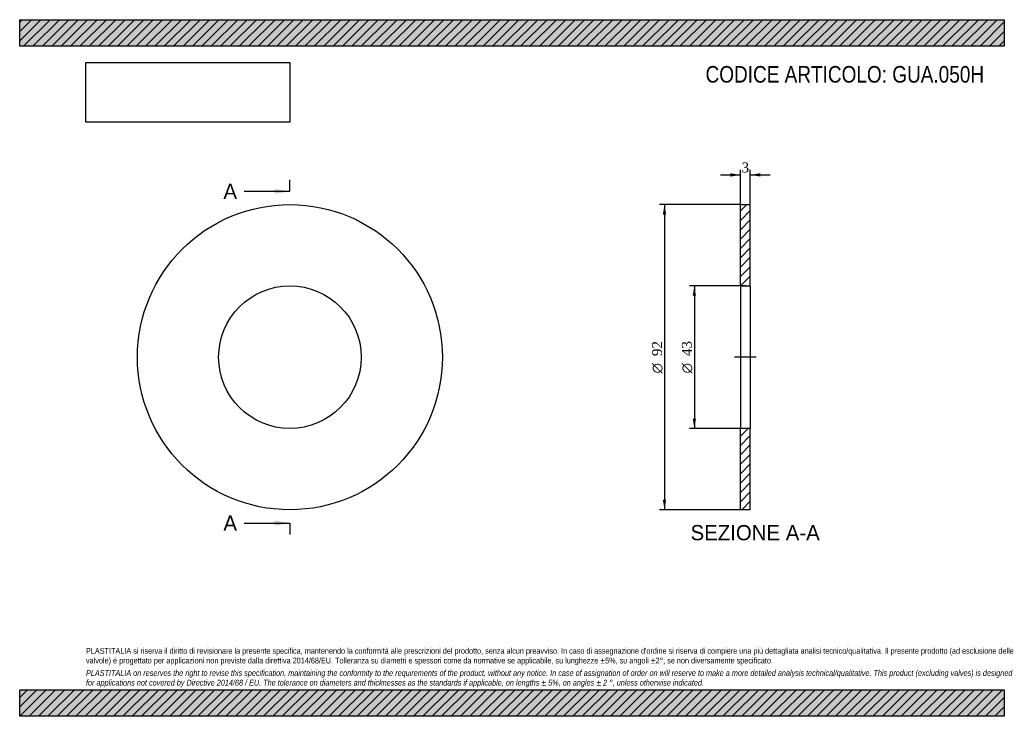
# Model space of a CAD drawing. Header units: millimetres. Extents: x 0 to 297, y 0 to 210.
import ezdxf
from ezdxf.enums import TextEntityAlignment as Align
from ezdxf.lldxf.tags import DXFTag

# ---------------------------------------------------------------- set-up
doc = ezdxf.new("R2010")
doc.units = ezdxf.units.MM
for name, color, linetype in [('Default', 7, 'Continuous'), ('DV2_Default', 7, 'Continuous'), ('GUA.050C', 7, 'Continuous')]:
    doc.layers.add(name, color=color, linetype=linetype)
doc.styles.add('SEACAD_Solid_Edge_ANSI', font='seans.ttf')
doc.styles.add('SEACAD_Solid_Edge_ANSI1_Symbols', font='semeca1.ttf')
doc.styles.add('SEACAD_Times_New_Roman', font='times.ttf')
tags = doc.linetypes.add('CENTER2', pattern=[28.575, 19.05, -3.175, 3.175, -3.175]).pattern_tags.tags
tags[10:11] = [DXFTag(74, 4), DXFTag(75, 0), DXFTag(340, '0'), DXFTag(46, 0.0), DXFTag(50, 0.0), DXFTag(44, 0.0), DXFTag(45, 0.0)]
tags[8:9] = [DXFTag(74, 4), DXFTag(75, 0), DXFTag(340, '0'), DXFTag(46, 0.0), DXFTag(50, 0.0), DXFTag(44, 0.0), DXFTag(45, 0.0)]
tags[6:7] = [DXFTag(74, 4), DXFTag(75, 0), DXFTag(340, '0'), DXFTag(46, 0.0), DXFTag(50, 0.0), DXFTag(44, 0.0), DXFTag(45, 0.0)]
tags[4:5] = [DXFTag(74, 4), DXFTag(75, 0), DXFTag(340, '0'), DXFTag(46, 0.0), DXFTag(50, 0.0), DXFTag(44, 0.0), DXFTag(45, 0.0)]
doc.dimstyles.new('ANSImm', dxfattribs={"dimtxt": 3, "dimasz": 3, "dimexe": 1.5, "dimexo": 0, "dimgap": 0.75, "dimtad": 1, "dimdsep": 46, "dimtxsty": 'SEACAD_Times_New_Roman', "dimblk1": '_SE_FILLED', "dimblk2": '_SE_FILLED', "dimsah": 1, "dimcen": 1.5, "dimazin": 0, "dimtfac": 0.85, "dimtdec": 3, "dimtofl": 0, "dimtmove": 0, "dimatfit": 3, "dimfxl": 1, "dimarcsym": 0})
picture_1 = doc.add_image_def('image1.jpg', size_in_pixel=(4302, 1260))

# ---------------------------------------------------------------- blocks, each defined once
blk = doc.blocks.new('SE')
at = {"layer": 'GUA.050C', "color": 7, "linetype": 'Continuous'}
for radius in [46, 21.5]:
    blk.add_circle((81.51, 108.26), radius, dxfattribs=at)
blk = doc.blocks.new('SE2')
at = {"color": 7, "linetype": 'Continuous', "style": 'SEACAD_Solid_Edge_ANSI'}
blk.add_text('A', height=4.6, dxfattribs=at).set_placement((61.45, 160.56), align=Align.TOP_LEFT)
blk = doc.blocks.new('SE3')
at = {"color": 7, "linetype": 'Continuous', "style": 'SEACAD_Solid_Edge_ANSI'}
blk.add_text('A', height=4.6, dxfattribs=at).set_placement((61.45, 60.56), align=Align.TOP_LEFT)
blk = doc.blocks.new('SEANNOT_GROUP')
at = {"linetype": 'Continuous'}
blk.add_hatch(color=7, dxfattribs=at).paths.add_polyline_path([(76.91, 157.49), (81.51, 158.26), (76.91, 159.02)])
at = {"color": 7, "linetype": 'Continuous'}
blk.add_lwpolyline([(67.71, 158.26), (81.51, 158.26)], dxfattribs=at)
blk = doc.blocks.new('SEANNOT_GROUP1')
at = {"linetype": 'Continuous'}
blk.add_hatch(color=7, dxfattribs=at).paths.add_polyline_path([(76.91, 57.49), (81.51, 58.26), (76.91, 59.02)])
at = {"color": 7, "linetype": 'Continuous'}
blk.add_lwpolyline([(67.71, 58.26), (81.51, 58.26)], dxfattribs=at)
blk = doc.blocks.new('SE1')
at = {"layer": 'Default', "color": 7, "linetype": 'CENTER2'}
for p, q in [((81.51, 158.26), (81.51, 161.71)), ((81.51, 58.26), (81.51, 54.81))]:
    blk.add_line(p, q, dxfattribs=at)
at = {"layer": 'Default', "color": 7, "linetype": 'CENTER2', "const_width": 0.0001}
blk.add_lwpolyline([(81.51, 158.26), (81.51, 58.26)], dxfattribs=at)
at = {"layer": 'Default'}
for name in ['SE2', 'SEANNOT_GROUP', 'SE3', 'SEANNOT_GROUP1']:
    blk.add_blockref(name, (0, 0), dxfattribs=at)
blk = doc.blocks.new('SE4')
at = {"layer": 'GUA.050C', "linetype": 'Continuous'}
h = blk.add_hatch(dxfattribs=at)
h.set_pattern_fill('LINE', scale=0.62992, angle=45, style=0)
h.paths.add_polyline_path([(220.39, 129.76), (220.39, 154.26), (217.39, 154.26), (217.39, 129.76)])
h = blk.add_hatch(dxfattribs=at)
h.set_pattern_fill('LINE', scale=0.62992, angle=45, style=0)
h.paths.add_polyline_path([(220.39, 62.26), (220.39, 86.76), (217.39, 86.76), (217.39, 62.26)])
at = {"layer": 'DV2_Default', "color": 7, "linetype": 'CENTER2'}
blk.add_line((222.14, 108.26), (215.64, 108.26), dxfattribs=at)
at = {"layer": 'GUA.050C', "color": 7, "linetype": 'Continuous'}
for p, q in [((217.39, 129.76), (217.39, 154.26)), ((217.39, 154.26), (220.39, 154.26)), ((220.39, 129.76), (220.39, 154.26)), ((217.39, 129.76), (217.39, 86.76)), ((217.39, 129.76), (220.39, 129.76)), ((220.39, 129.76), (220.39, 86.76)), ((217.39, 62.26), (217.39, 86.76)), ((220.39, 86.76), (217.39, 86.76)), ((220.39, 62.26), (220.39, 86.76)), ((220.39, 62.26), (217.39, 62.26))]:
    blk.add_line(p, q, dxfattribs=at)
blk = doc.blocks.new('DMBLK31')
at = {"layer": 'Default', "linetype": 'Continuous'}
for points in [[(214.39, 163.71), (214.39, 162.71), (217.39, 163.21)], [(223.39, 163.71), (220.39, 163.21), (223.39, 162.71)]]:
    blk.add_hatch(color=7, dxfattribs=at).paths.add_polyline_path(points)
at = {"layer": 'Default', "color": 7, "linetype": 'Continuous'}
for p, q in [((217.39, 154.26), (217.39, 164.71)), ((220.39, 154.26), (220.39, 164.71)), ((211.39, 163.21), (217.39, 163.21)), ((220.39, 163.21), (226.39, 163.21))]:
    blk.add_line(p, q, dxfattribs=at)
at = {"layer": 'Default', "color": 7, "linetype": 'Continuous', "style": 'SEACAD_Times_New_Roman'}
blk.add_text('3', height=3, dxfattribs=at).set_placement((217.76, 166.96), align=Align.TOP_LEFT)
blk = doc.blocks.new('_SE_FILLED')
at = {"color": 0}
blk.add_line((0, 0), (-1, 0), dxfattribs=at)
blk.add_solid([(0, 0), (-1, -0.1665), (-1, 0.1665), (0, 0)], dxfattribs=at)
blk = doc.blocks.new('GDimGGroup')
at = {"layer": 'Default', "linetype": 'Continuous'}
for points in [[(203, 126.76), (204, 126.76), (203.5, 129.76)], [(203, 89.76), (203.5, 86.76), (204, 89.76)]]:
    blk.add_hatch(color=7, dxfattribs=at).paths.add_polyline_path(points)
at = {"layer": 'Default', "color": 7, "linetype": 'Continuous'}
for p, q in [((218.89, 129.76), (202, 129.76)), ((203.5, 129.76), (203.5, 86.76)), ((218.89, 86.76), (202, 86.76))]:
    blk.add_line(p, q, dxfattribs=at)
for s, style, p in [('43', 'SEACAD_Times_New_Roman', (199.75, 108.59)), ('O', 'SEACAD_Solid_Edge_ANSI1_Symbols', (199.75, 103.37))]:
    blk.add_text(s, height=3, rotation=90, dxfattribs=dict(at, style=style)).set_placement(p, align=Align.TOP_LEFT)
blk = doc.blocks.new('GDimGGroup1')
at = {"layer": 'Default', "linetype": 'Continuous'}
for points in [[(194, 151.26), (195, 151.26), (194.5, 154.26)], [(194, 65.26), (194.5, 62.26), (195, 65.26)]]:
    blk.add_hatch(color=7, dxfattribs=at).paths.add_polyline_path(points)
at = {"layer": 'Default', "color": 7, "linetype": 'Continuous'}
for p, q in [((217.39, 154.26), (193, 154.26)), ((194.5, 154.26), (194.5, 62.26)), ((217.39, 62.26), (193, 62.26))]:
    blk.add_line(p, q, dxfattribs=at)
for s, style, p in [('92', 'SEACAD_Times_New_Roman', (190.75, 108.59)), ('O', 'SEACAD_Solid_Edge_ANSI1_Symbols', (190.75, 103.37))]:
    blk.add_text(s, height=3, rotation=90, dxfattribs=dict(at, style=style)).set_placement(p, align=Align.TOP_LEFT)

msp = doc.modelspace()

# ---------------------------------------------------------------- hatches: boundary and pattern name
at = {"layer": 'Default', "linetype": 'Continuous'}
h = msp.add_hatch(dxfattribs=at)
h.set_pattern_fill('LINE', scale=0.62992, angle=45, style=0)
h.paths.add_polyline_path([(297, 202), (297, 210), (0, 210), (0, 202)])
for points in [[(297, 202), (297, 210), (0, 210), (0, 202)], [(297, 0), (297, 8), (0, 8), (0, 0)]]:
    msp.add_hatch(color=7, dxfattribs=at).paths.add_polyline_path(points)
h = msp.add_hatch(dxfattribs=at)
h.set_pattern_fill('LINE', scale=0.62992, angle=45, style=0)
h.paths.add_polyline_path([(297, 0), (297, 8), (0, 8), (0, 0)])

# ---------------------------------------------------------------- linework, layer by layer
at = {"layer": 'Default', "color": 7, "linetype": 'Continuous'}
for p, q in [((0, 210), (297, 210)), ((0, 202), (0, 210)), ((297, 210), (297, 202)), ((297, 202), (0, 202)), ((0, 8), (297, 8)), ((0, 0), (0, 8)), ((297, 8), (297, 0)), ((297, 0), (0, 0))]:
    msp.add_line(p, q, dxfattribs=at)

# ---------------------------------------------------------------- block references
at = {"layer": 'Default'}
for name in ['SE1', 'SE', 'GDimGGroup1', 'SE4', 'GDimGGroup']:
    msp.add_blockref(name, (0, 0), dxfattribs=at)

# ---------------------------------------------------------------- texts
at = {"layer": 'Default', "color": 7, "linetype": 'Continuous', "style": 'SEACAD_Solid_Edge_ANSI'}
msp.add_text('SEZIONE A-A', height=4.6, dxfattribs=at).set_placement((202.365, 57.658), align=Align.TOP_LEFT)
at = {"layer": 'Default', "attachment_point": 1}
for s, insert, char_height, width in [('{\\fArial Narrow|b0||i0||c0|p34;\\C7;\\H5.;\\W1.;CODICE ARTICOLO: GUA.050H}', (206.881, 196.034), 5, 84.93851), ("{\\fArial Narrow|b0||i0||c0|p34;\\C7;\\H1.75;\\W1.;PLASTITALIA si riserva il diritto di revisionare la presente specifica, mantenendo la conformità alle prescrizioni del prodotto, senza alcun preavviso. In caso di assegnazione d'ordine si riserva di compiere una più dettagliata analisi tecnico/qualitativa. Il presente prodotto (ad esclusione delle \\P}{\\fArial Narrow|b0||i0||c0|p34;\\C7;\\H1.75;\\W1.;valvole) è progettato per applicazioni non previste dalla direttiva 2014/68/EU. Tolleranza su diametri e spessori come da normative se applicabile, su lunghezze ±5%, su angoli ±2°, se non diversamente specificato.\\P}{\\fArial Narrow|b0||i0||c0|p34;\\C7;\\H0.5;\\W1.;   \\P}{\\fArial Narrow|b0||i1||c0|p34;\\C7;\\H1.75;\\W1.;PLASTITALIA on reserves the right to revise this specification, maintaining the conformity to the requirements of the product, without any notice. In case of assignation of order on will reserve to make a more detailed analysis technical/qualitative. This product (excluding valves) is designed \\P}{\\fArial Narrow|b0||i1||c0|p34;\\C7;\\H1.75;\\W1.;for applications not covered by Directive 2014/68 / EU. The tolerance on diameters and thicknesses as the standards if applicable, on lengths ± 5%, on angles ± 2 °, unless otherwise indicated.\\P}", (20, 20.602), 1.75, 257)]:
    msp.add_mtext(s, dxfattribs=dict(at, insert=insert, char_height=char_height, width=width))

# ---------------------------------------------------------------- dimensions: what is measured, and where the dimension line sits
at = {"layer": 'Default', "color": 7, "linetype": 'Continuous'}
dim = msp.add_linear_dim(base=(217.393, 163.21), p1=(217.393, 154.258), p2=(220.393, 154.258), angle=0, text='\\A1;<>', dimstyle='ANSImm', dxfattribs=at)
dim.commit()
dim.dimension.update_dxf_attribs({"geometry": 'DMBLK31', "text_midpoint": (218.893, 163.21), "dimtype": 161})

# ---------------------------------------------------------------- pictures from other files: only their frames are drawn
image = msp.add_image(picture_1, insert=(20, 179.103), size_in_units=(61.457, 18))
image.dxf.flags = 7

doc.saveas('drawing.dxf')
